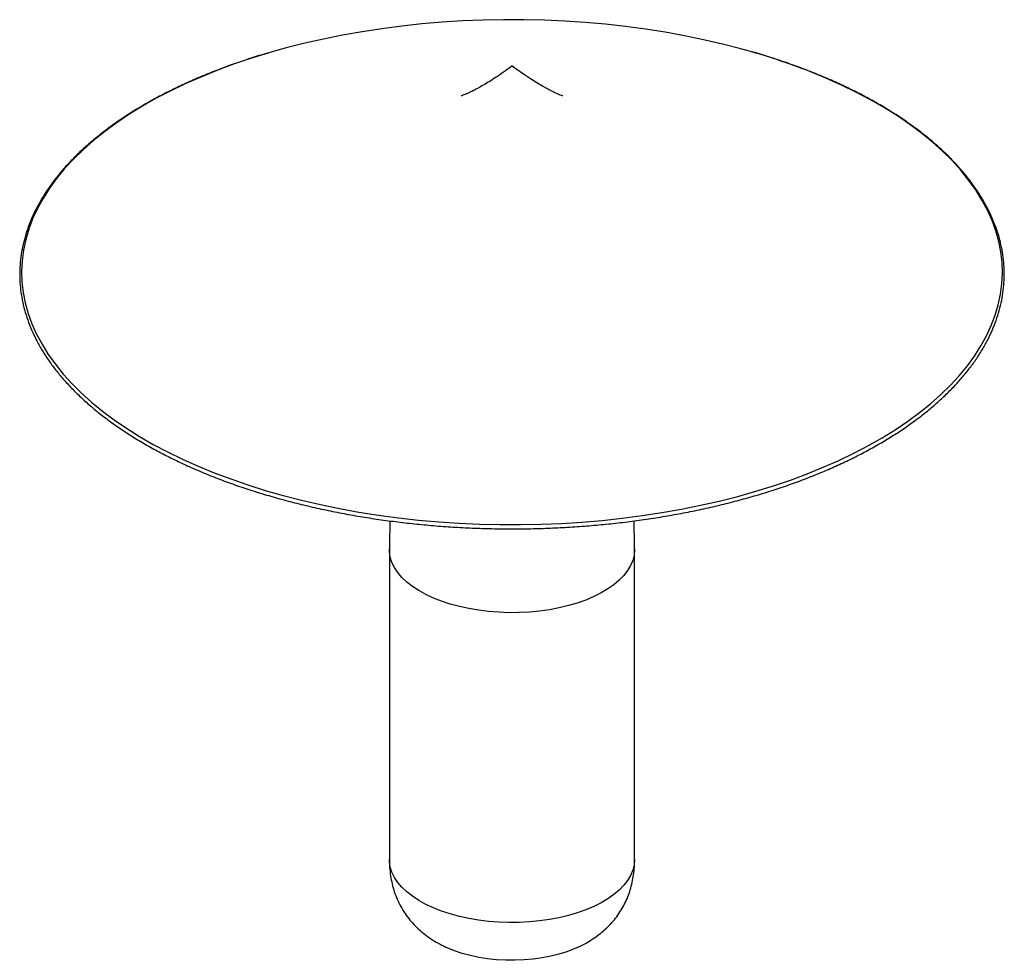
# Paper-space layout '_Trimétrica' of a CAD drawing. Header units: millimetres. Extents: x -201 to 201, y -21 to 363.
import ezdxf

# ---------------------------------------------------------------- set-up
doc = ezdxf.new("R2010")
doc.units = ezdxf.units.MM

psp = doc.layouts.new('_Trimétrica')

# ---------------------------------------------------------------- linework, layer by layer
at = {"color": 7, "linetype": 'Continuous', "lineweight": 25}
for p, q in [((-50, 146.96), (-50, 147.15)), ((-50, 146.96), (-50, 20.57)), ((50, 147.16), (50, 146.96)), ((50, 20.57), (50, 146.96))]:
    psp.add_line(p, q, dxfattribs=at)
at = {"color": 7, "linetype": 'Continuous', "lineweight": 25, "flags": 128}
for points in [[(94.2, 350.99), (93.27, 351.24), (85.78, 353.18), (78.14, 354.94), (70.36, 356.55), (62.46, 357.98), (54.45, 359.24), (46.35, 360.33), (38.16, 361.24), (29.9, 361.97), (21.6, 362.53), (13.25, 362.91), (4.88, 363.1), (-3.49, 363.12), (-11.86, 362.95), (-20.21, 362.61), (-28.53, 362.08), (-36.79, 361.37), (-44.99, 360.49), (-53.11, 359.43), (-61.14, 358.2), (-69.06, 356.8), (-76.86, 355.22), (-84.53, 353.48), (-92.04, 351.58), (-99.17, 349.58)], [(20.71, 332.01), (20.65, 332.03), (20.32, 332.16), (19.71, 332.39), (18.82, 332.76), (17.65, 333.28), (16.2, 333.97), (14.46, 334.86), (12.45, 335.97), (10.15, 337.31), (7.57, 338.93), (4.72, 340.83), (1.61, 343.05), (0.81, 343.65), (0.41, 343.96), (0.2, 344.11), (0.1, 344.19), (0.05, 344.22), (0.03, 344.24), (0.01, 344.25), (0.01, 344.26), (0, 344.26), (0, 344.26), (0, 344.26), (0, 344.26), (0, 344.26), (0, 344.26), (0, 344.26), (0, 344.26), (0, 344.26), (0, 344.26), (0, 344.26), (0, 344.26), (0, 344.26)], [(27.01, -15.2), (25.36, -15.93), (22.35, -17.09), (19.15, -18.09), (15.77, -18.93), (12.26, -19.61), (8.64, -20.11), (4.95, -20.44), (1.21, -20.59), (-2.54, -20.56), (-6.27, -20.35), (-9.94, -19.96), (-13.52, -19.39), (-16.99, -18.65), (-20.31, -17.75), (-23.44, -16.69), (-26.38, -15.49), (-26.97, -15.21)]]:
    psp.add_lwpolyline(points, dxfattribs=at)
at = {"color": 8, "linetype": 'Continuous', "lineweight": 25, "flags": 128}
for points in [[(-99.17, 349.58), (-99.4, 349.51), (-106.58, 347.29), (-113.57, 344.91), (-120.37, 342.39), (-126.95, 339.72), (-133.31, 336.91), (-139.44, 333.97), (-145.32, 330.9), (-150.94, 327.7), (-156.31, 324.39), (-161.39, 320.96), (-166.2, 317.43), (-170.71, 313.79), (-174.93, 310.06), (-178.83, 306.25), (-182.43, 302.35), (-185.7, 298.38), (-188.65, 294.34), (-191.26, 290.24), (-193.54, 286.09), (-195.48, 281.89), (-197.08, 277.66), (-198.33, 273.39), (-199.24, 269.1), (-199.79, 264.8), (-200, 260.48), (-199.85, 256.17), (-199.36, 251.86), (-198.51, 247.57), (-197.31, 243.3), (-195.77, 239.06), (-193.89, 234.85), (-191.66, 230.7), (-189.1, 226.59), (-186.21, 222.54), (-182.99, 218.56), (-179.45, 214.64), (-175.59, 210.81), (-171.43, 207.07), (-166.97, 203.42), (-162.21, 199.87), (-157.17, 196.42), (-151.85, 193.09), (-146.27, 189.87), (-140.43, 186.78), (-134.34, 183.82), (-128.02, 180.98), (-121.47, 178.29), (-114.71, 175.75), (-107.75, 173.34), (-100.6, 171.1), (-93.27, 169.01), (-85.78, 167.07), (-78.14, 165.31), (-70.36, 163.7), (-62.46, 162.27), (-54.45, 161.01), (-46.35, 159.92), (-38.16, 159.01), (-29.9, 158.28), (-21.6, 157.72), (-13.25, 157.34), (-4.88, 157.15), (3.49, 157.13), (11.86, 157.3), (20.21, 157.64), (28.53, 158.17), (36.79, 158.88), (44.99, 159.76), (53.11, 160.82), (61.14, 162.05), (69.06, 163.45), (76.86, 165.03), (84.53, 166.77), (92.04, 168.67), (99.4, 170.74), (106.58, 172.96), (113.57, 175.34), (120.37, 177.86), (126.95, 180.53), (133.31, 183.34), (139.44, 186.28), (145.32, 189.35), (150.94, 192.55), (156.31, 195.86), (161.39, 199.29), (166.2, 202.82), (170.71, 206.46), (174.93, 210.19), (178.83, 214), (182.43, 217.9), (185.7, 221.87), (188.65, 225.91), (191.26, 230.01), (193.54, 234.16), (195.48, 238.36), (197.08, 242.59), (198.33, 246.86), (199.24, 251.15), (199.79, 255.45), (200, 259.77), (199.85, 264.08), (199.36, 268.39), (198.51, 272.68), (197.31, 276.95), (195.77, 281.19), (193.89, 285.4), (191.66, 289.55), (189.1, 293.66), (186.21, 297.71), (182.99, 301.69), (179.45, 305.61), (175.59, 309.44), (171.43, 313.18), (166.97, 316.83), (162.21, 320.38), (157.17, 323.83), (151.85, 327.16), (146.27, 330.38), (140.43, 333.47), (134.34, 336.43), (128.02, 339.27), (121.47, 341.96), (121.47, 341.96)], [(50, 146.96), (50, 146.86), (49.81, 144.71), (49.27, 142.57), (48.38, 140.46), (47.16, 138.4), (45.6, 136.39), (43.72, 134.47), (41.54, 132.63), (39.07, 130.89), (36.32, 129.26), (33.31, 127.76), (30.08, 126.39), (26.63, 125.16), (22.99, 124.09), (19.2, 123.18), (15.27, 122.44), (11.23, 121.87), (7.11, 121.47), (2.95, 121.25), (-1.24, 121.22), (-5.42, 121.36), (-9.56, 121.68), (-13.63, 122.18), (-17.61, 122.86), (-21.46, 123.7), (-25.17, 124.71), (-28.69, 125.87), (-32.02, 127.18), (-35.12, 128.63), (-37.97, 130.21), (-40.56, 131.9), (-42.87, 133.7), (-44.87, 135.6), (-46.56, 137.57), (-47.92, 139.61), (-48.95, 141.7), (-49.63, 143.83), (-49.96, 145.98), (-50, 146.96)], [(50, 20.57), (50, 20.47), (49.81, 18.32), (49.27, 16.18), (48.38, 14.07), (47.16, 12.01), (45.6, 10.01), (43.72, 8.08), (41.54, 6.24), (39.07, 4.5), (36.32, 2.87), (33.31, 1.37), (30.08, 0), (26.63, -1.22), (22.99, -2.3), (19.2, -3.21), (15.27, -3.95), (11.23, -4.52), (7.11, -4.92), (2.95, -5.14), (-1.24, -5.17), (-5.42, -5.03), (-9.56, -4.71), (-13.63, -4.2), (-17.61, -3.53), (-21.46, -2.69), (-25.17, -1.68), (-28.69, -0.52), (-32.02, 0.79), (-35.12, 2.24), (-37.97, 3.82), (-40.56, 5.52), (-42.87, 7.32), (-44.87, 9.21), (-46.56, 11.18), (-47.92, 13.22), (-48.95, 15.31), (-49.63, 17.44), (-49.96, 19.59), (-50, 20.57)]]:
    psp.add_lwpolyline(points, dxfattribs=at)
at = {"color": 8, "linetype": 'Continuous', "lineweight": 25}
psp.add_arc((23.05, 90.52), 270.01, 68.6218, 74.7218, dxfattribs=at)
at = {"color": 7, "linetype": 'Continuous', "lineweight": 25}
for points, knots in [([(-99.6, 349.52), (-99.65, 349.5), (-102.02, 348.83), (-106.59, 347.37), (-113.27, 345.13), (-119.76, 342.74), (-126.06, 340.22), (-132.16, 337.57), (-138.06, 334.8), (-143.74, 331.91), (-149.19, 328.9), (-154.41, 325.79), (-159.38, 322.56), (-164.11, 319.24), (-168.58, 315.82), (-172.78, 312.31), (-176.71, 308.71), (-180.36, 305.04), (-183.73, 301.29), (-186.81, 297.48), (-189.59, 293.6), (-192.07, 289.67), (-194.25, 285.68), (-196.12, 281.66), (-197.68, 277.6), (-198.93, 273.52), (-199.86, 269.41), (-200.48, 265.29), (-200.78, 261.16), (-200.76, 257.03), (-200.43, 252.9), (-199.78, 248.79), (-198.82, 244.69), (-197.55, 240.61), (-195.96, 236.56), (-194.07, 232.55), (-191.87, 228.58), (-189.37, 224.66), (-186.56, 220.79), (-183.47, 216.99), (-180.08, 213.25), (-176.41, 209.58), (-172.46, 206), (-168.24, 202.49), (-163.75, 199.08), (-159, 195.77), (-154.01, 192.55), (-148.77, 189.45), (-143.3, 186.45), (-137.6, 183.57), (-131.69, 180.8), (-125.57, 178.16), (-119.26, 175.65), (-112.75, 173.28), (-106.07, 171.03), (-99.22, 168.93), (-92.22, 166.97), (-85.07, 165.15), (-77.79, 163.48), (-70.39, 161.96), (-62.88, 160.6), (-55.27, 159.39), (-47.57, 158.34), (-39.8, 157.44), (-31.96, 156.71), (-24.07, 156.13), (-16.15, 155.72), (-8.2, 155.47), (-0.24, 155.38), (7.72, 155.46), (15.67, 155.7), (23.6, 156.1), (31.48, 156.67), (39.32, 157.39), (47.1, 158.28), (54.8, 159.32), (62.42, 160.52), (69.94, 161.88), (77.35, 163.39), (84.64, 165.04), (91.79, 166.85), (98.8, 168.81), (105.66, 170.9), (112.35, 173.13), (118.86, 175.5), (125.19, 178.01), (131.32, 180.64), (137.25, 183.39), (142.96, 186.27), (148.44, 189.26), (153.7, 192.36), (158.71, 195.57), (163.47, 198.88), (167.97, 202.29), (172.21, 205.78), (176.18, 209.37), (179.87, 213.03), (183.28, 216.77), (186.4, 220.58), (189.22, 224.45), (191.74, 228.37), (193.96, 232.35), (195.88, 236.36), (197.48, 240.42), (198.77, 244.5), (199.75, 248.6), (200.41, 252.72), (200.75, 256.85), (200.78, 260.98), (200.49, 265.11), (199.89, 269.23), (198.98, 273.33), (197.74, 277.41), (196.2, 281.46), (194.35, 285.48), (192.19, 289.46), (189.73, 293.38), (186.97, 297.26), (183.92, 301.07), (180.57, 304.82), (176.94, 308.5), (173.02, 312.1), (168.84, 315.61), (164.39, 319.03), (159.68, 322.36), (154.72, 325.59), (149.51, 328.72), (144.08, 331.73), (138.41, 334.63), (132.52, 337.41), (126.95, 339.85), (123.27, 341.32), (121.69, 341.96)], [0, 0, 0, 0, 0.000159, 0.007933, 0.015709, 0.023485, 0.031261, 0.039038, 0.046816, 0.054595, 0.062374, 0.070154, 0.077935, 0.085716, 0.093497, 0.101277, 0.109058, 0.116837, 0.124614, 0.132388, 0.14016, 0.147927, 0.155688, 0.163443, 0.171192, 0.178934, 0.186669, 0.194397, 0.202121, 0.209842, 0.217563, 0.225284, 0.233007, 0.240736, 0.24847, 0.256211, 0.263958, 0.271712, 0.279473, 0.287238, 0.295008, 0.302781, 0.310557, 0.318334, 0.326112, 0.333892, 0.341671, 0.349451, 0.35723, 0.365008, 0.372787, 0.380564, 0.388341, 0.396117, 0.403893, 0.411668, 0.419443, 0.427217, 0.43499, 0.442763, 0.450536, 0.458308, 0.46608, 0.473852, 0.481623, 0.489395, 0.497166, 0.504937, 0.512708, 0.520479, 0.52825, 0.536021, 0.543792, 0.551564, 0.559335, 0.567107, 0.574879, 0.582651, 0.590424, 0.598197, 0.605971, 0.613745, 0.621519, 0.629294, 0.63707, 0.644847, 0.652624, 0.660402, 0.66818, 0.67596, 0.683739, 0.69152, 0.699301, 0.707082, 0.714863, 0.722643, 0.730422, 0.738199, 0.745974, 0.753746, 0.761514, 0.769276, 0.777032, 0.784782, 0.792525, 0.80026, 0.80799, 0.815714, 0.823436, 0.831156, 0.838877, 0.8466, 0.854327, 0.862061, 0.869801, 0.877547, 0.885301, 0.89306, 0.900825, 0.908594, 0.916367, 0.924142, 0.931919, 0.939698, 0.947477, 0.955256, 0.963036, 0.970815, 0.978594, 0.986372, 0.99415, 1, 1, 1, 1]), ([(107.94, 346.89), (107, 347.21), (103.82, 348.27), (99.29, 349.64), (95.64, 350.64), (94.34, 350.99)], [0, 0, 0, 0, 0.214146, 0.719602, 1, 1, 1, 1]), ([(121.69, 341.96), (120.57, 342.39), (117.33, 343.65), (112.77, 345.31), (109.23, 346.47), (107.94, 346.89)], [0, 0, 0, 0, 0.250292, 0.725891, 1, 1, 1, 1]), ([(0, 344.26), (0, 344.26), (-0.9, 343.58), (-2.92, 342.08), (-5.84, 340.05), (-8.66, 338.21), (-11.12, 336.72), (-13.3, 335.48), (-15.2, 334.47), (-16.82, 333.66), (-18.17, 333.04), (-19.23, 332.58), (-20.02, 332.27), (-20.51, 332.08), (-20.74, 332), (-20.71, 332.01), (-20.7, 332.02)], [0, 0, 0, 0, 0, 0.089574, 0.203033, 0.299649, 0.391207, 0.47803, 0.560434, 0.63872, 0.713175, 0.784071, 0.851664, 0.916195, 0.977894, 1, 1, 1, 1]), ([(-49.77, 158.66), (-49.86, 154.91), (-49.96, 151.06), (-50, 147.24), (-50, 147.15)], [0, 0, 0, 0, 0.976362, 1, 1, 1, 1]), ([(49.98, 147.16), (49.94, 150.98), (49.9, 154.81), (49.79, 158.66), (49.79, 158.67)], [0, 0, 0, 0, 0.9978632, 1, 1, 1, 1]), ([(-50, 20.57), (-49.99, 19.77), (-49.96, 17.81), (-49.68, 14.73), (-49.11, 11.39), (-48.28, 8.17), (-47.18, 5.05), (-45.8, 2.05), (-44.12, -0.84), (-42.2, -3.52), (-40.07, -5.99), (-37.75, -8.25), (-35.18, -10.36), (-32.37, -12.3), (-29.51, -13.99), (-27.54, -14.93), (-26.63, -15.37)], [0, 0, 0, 0, 0.050739, 0.123216, 0.194468, 0.265092, 0.335929, 0.4077, 0.481149, 0.557142, 0.628051, 0.701254, 0.776684, 0.854007, 0.932647, 1, 1, 1, 1]), ([(26.63, -15.37), (27.74, -14.83), (29.84, -13.81), (32.77, -12.04), (35.44, -10.16), (37.93, -8.09), (40.2, -5.85), (42.25, -3.46), (44.06, -0.93), (45.62, 1.73), (46.95, 4.51), (48.03, 7.4), (48.88, 10.4), (49.5, 13.52), (49.88, 16.72), (49.99, 19.08), (50, 20.37), (50, 20.57)], [0, 0, 0, 0, 0.082195, 0.156053, 0.230269, 0.30372, 0.375982, 0.446787, 0.516089, 0.584058, 0.651035, 0.71749, 0.783976, 0.851054, 0.919183, 0.987257, 1, 1, 1, 1])]:
    psp.add_open_spline(points, degree=3, knots=knots, dxfattribs=at)

doc.saveas('drawing.dxf')
